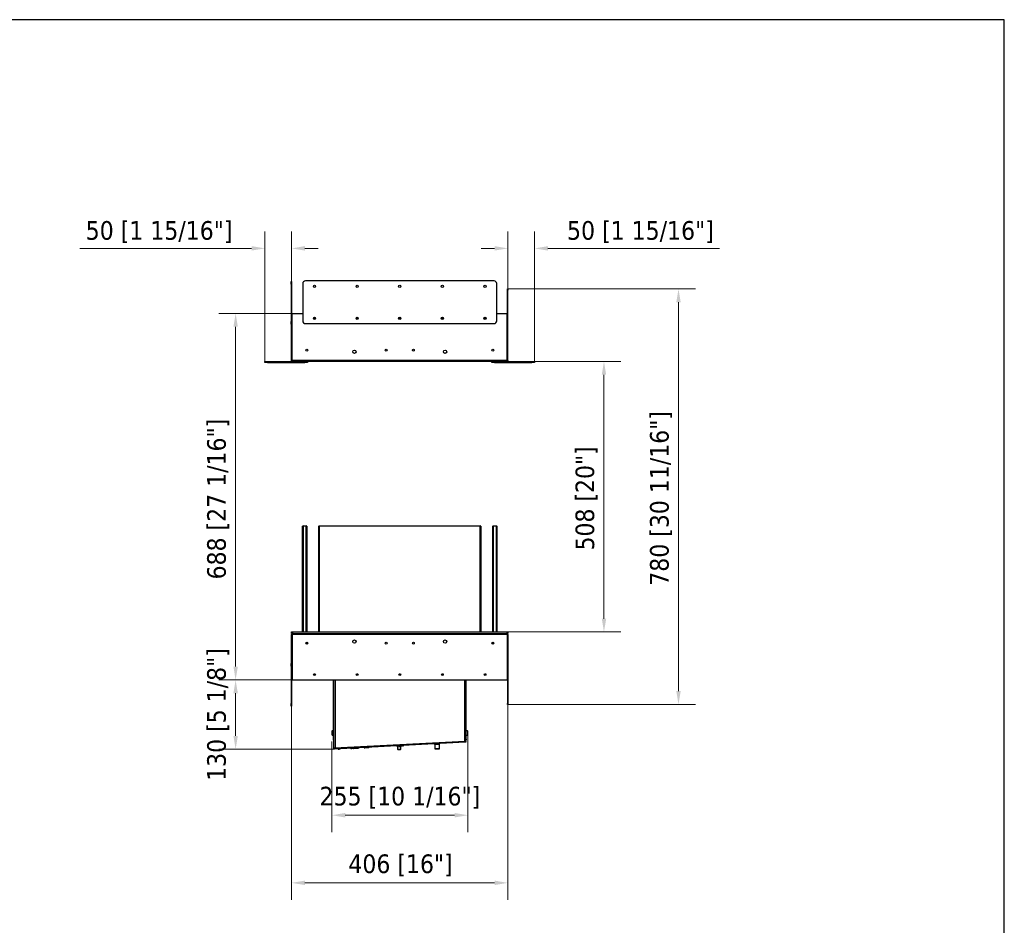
# Model space of a CAD drawing. Header units: millimetres. Extents: x 580 to 4563, y 626 to 3501.
# Tile 5 of 5: x 2716 to 4563, y 1801 to 3501. Entities that reach past the tile are written whole.
import ezdxf

# ---------------------------------------------------------------- set-up
doc = ezdxf.new("R2010")
doc.units = ezdxf.units.MM
doc.linetypes.add('CENTERX2', pattern=[0.8, 0.5, -0.1, 0.1, -0.1])
doc.layers.add('KO', color=7, linetype='Continuous', lineweight=30)
doc.layers.add('PLA_wymiar', color=1, linetype='Continuous', lineweight=18)
doc.styles.add('Tekst_wymiaru (PLA_colour)', font='tahoma.ttf')
doc.dimstyles.new('PLANIKA_colour', dxfattribs={"dimscale": 10, "dimtxt": 3.5, "dimasz": 2.5, "dimexe": 3.175, "dimexo": 0, "dimgap": 0.762, "dimtad": 1, "dimdec": 0, "dimrnd": 1e-08, "dimtxsty": 'Tekst_wymiaru (PLA_colour)', "dimcen": 0.09, "dimdle": 10, "dimclrd": 256, "dimclre": 256, "dimclrt": 256, "dimadec": 1, "dimazin": 2, "dimtfac": 0.8, "dimtdec": 0, "dimtmove": 0, "dimatfit": 3, "dimfxl": 0, "dimtolj": 1, "dimlwd": -1, "dimlwe": -1, "dimarcsym": 0})

# ---------------------------------------------------------------- blocks, each defined once
blk = doc.blocks.new('*D52')
at = {"layer": 'Defpoints', "color": 0, "transparency": 16777216}
for p in [(3225.8, 2261.6), (3631.8, 2215.6), (3225.8, 1880.6)]:
    blk.add_point(p, dxfattribs=at)
at = {"layer": 'PLA_wymiar', "transparency": 16777216}
for p, q in [((3225.8, 2261.6), (3225.8, 1848.9)), ((3631.8, 2215.6), (3631.8, 1848.9)), ((3606.8, 1880.6), (3250.8, 1880.6))]:
    blk.add_line(p, q, dxfattribs=at)
for points in [[(3250.8, 1884.8), (3250.8, 1876.5), (3225.8, 1880.6)], [(3606.8, 1884.8), (3606.8, 1876.5), (3631.8, 1880.6)]]:
    blk.add_solid(points, dxfattribs=at)
at = {"layer": 'PLA_wymiar', "color": 11, "true_color": 0xff8080, "transparency": 16777216, "insert": (3430.2, 1934), "char_height": 35, "attachment_point": 2, "style": 'Tekst_wymiaru (PLA_colour)'}
blk.add_mtext('\\A1;406 [16"]', dxfattribs=at)
blk = doc.blocks.new('*D53')
at = {"layer": 'Defpoints', "color": 0, "transparency": 16777216}
for p in [(3120.8, 2949.6), (3227.1, 2949.6), (3228.3, 2261.6)]:
    blk.add_point(p, dxfattribs=at)
at = {"layer": 'PLA_wymiar', "transparency": 16777216}
for p, q in [((3227.1, 2949.6), (3089.1, 2949.6)), ((3120.8, 2286.6), (3120.8, 2924.6)), ((3228.3, 2261.6), (3089.1, 2261.6))]:
    blk.add_line(p, q, dxfattribs=at)
for points in [[(3116.7, 2924.6), (3125, 2924.6), (3120.8, 2949.6)], [(3116.7, 2286.6), (3125, 2286.6), (3120.8, 2261.6)]]:
    blk.add_solid(points, dxfattribs=at)
at = {"layer": 'PLA_wymiar', "color": 11, "true_color": 0xff8080, "transparency": 16777216, "insert": (3067.4, 2601.1), "char_height": 35, "attachment_point": 2, "rotation": 90, "style": 'Tekst_wymiaru (PLA_colour)'}
blk.add_mtext('\\A1;688 [27 1/16"]', dxfattribs=at)
blk = doc.blocks.new('*D54')
at = {"layer": 'Defpoints', "color": 0, "transparency": 16777216}
for p in [(3629.8, 2859.6), (3631.8, 2351.6), (3811.9, 2351.6)]:
    blk.add_point(p, dxfattribs=at)
at = {"layer": 'PLA_wymiar', "transparency": 16777216}
for p, q in [((3629.8, 2859.6), (3843.7, 2859.6)), ((3811.9, 2834.6), (3811.9, 2376.6)), ((3631.8, 2351.6), (3843.7, 2351.6))]:
    blk.add_line(p, q, dxfattribs=at)
for points in [[(3807.8, 2834.6), (3816.1, 2834.6), (3811.9, 2859.6)], [(3807.8, 2376.6), (3816.1, 2376.6), (3811.9, 2351.6)]]:
    blk.add_solid(points, dxfattribs=at)
at = {"layer": 'PLA_wymiar', "color": 11, "true_color": 0xff8080, "transparency": 16777216, "insert": (3758.5, 2602.4), "char_height": 35, "attachment_point": 2, "rotation": 90, "style": 'Tekst_wymiaru (PLA_colour)'}
blk.add_mtext('\\A1;508 [20"]', dxfattribs=at)
blk = doc.blocks.new('*D55')
at = {"layer": 'Defpoints', "color": 0, "transparency": 16777216}
for p in [(3631.8, 2995.6), (3951.7, 2995.6), (3631.8, 2215.6)]:
    blk.add_point(p, dxfattribs=at)
at = {"layer": 'PLA_wymiar', "transparency": 16777216}
for p, q in [((3631.8, 2995.6), (3983.5, 2995.6)), ((3951.7, 2240.6), (3951.7, 2970.6)), ((3631.8, 2215.6), (3983.5, 2215.6))]:
    blk.add_line(p, q, dxfattribs=at)
for points in [[(3947.6, 2970.6), (3955.9, 2970.6), (3951.7, 2995.6)], [(3947.6, 2240.6), (3955.9, 2240.6), (3951.7, 2215.6)]]:
    blk.add_solid(points, dxfattribs=at)
at = {"layer": 'PLA_wymiar', "color": 11, "true_color": 0xff8080, "transparency": 16777216, "insert": (3898.3, 2602.4), "char_height": 35, "attachment_point": 2, "rotation": 90, "style": 'Tekst_wymiaru (PLA_colour)'}
blk.add_mtext('\\A1;780 [30 11/16"]', dxfattribs=at)
blk = doc.blocks.new('*D56')
at = {"layer": 'Defpoints', "color": 0, "transparency": 16777216}
for p in [(3301.4, 2146), (3556.7, 2159), (3556.7, 2007.6)]:
    blk.add_point(p, dxfattribs=at)
at = {"layer": 'PLA_wymiar', "transparency": 16777216}
for p, q in [((3301.4, 2146), (3301.4, 1975.8)), ((3556.7, 2159), (3556.7, 1975.8)), ((3326.4, 2007.6), (3531.7, 2007.6))]:
    blk.add_line(p, q, dxfattribs=at)
for points in [[(3326.4, 2011.8), (3326.4, 2003.4), (3301.4, 2007.6)], [(3531.7, 2011.8), (3531.7, 2003.4), (3556.7, 2007.6)]]:
    blk.add_solid(points, dxfattribs=at)
at = {"layer": 'PLA_wymiar', "color": 11, "true_color": 0xff8080, "transparency": 16777216, "insert": (3429, 2061), "char_height": 35, "attachment_point": 2, "style": 'Tekst_wymiaru (PLA_colour)'}
blk.add_mtext('\\A1;255 [10 1/16"]', dxfattribs=at)
blk = doc.blocks.new('*D57')
at = {"layer": 'Defpoints', "color": 0, "transparency": 16777216}
for p in [(3228.3, 2261.6), (3120.8, 2131.6), (3304.9, 2131.6)]:
    blk.add_point(p, dxfattribs=at)
at = {"layer": 'PLA_wymiar', "transparency": 16777216}
for p, q in [((3228.3, 2261.6), (3089.1, 2261.6)), ((3120.8, 2236.6), (3120.8, 2156.6)), ((3304.9, 2131.6), (3089.1, 2131.6))]:
    blk.add_line(p, q, dxfattribs=at)
for points in [[(3116.7, 2236.6), (3125, 2236.6), (3120.8, 2261.6)], [(3116.7, 2156.6), (3125, 2156.6), (3120.8, 2131.6)]]:
    blk.add_solid(points, dxfattribs=at)
at = {"layer": 'PLA_wymiar', "color": 11, "true_color": 0xff8080, "transparency": 16777216, "insert": (3067.4, 2196.6), "char_height": 35, "attachment_point": 2, "rotation": 90, "style": 'Tekst_wymiaru (PLA_colour)'}
blk.add_mtext('\\A1;130 [5 1/8"]', dxfattribs=at)
blk = doc.blocks.new('*D58')
at = {"layer": 'Defpoints', "color": 0, "transparency": 16777216}
for p in [(3681.8, 3071.8), (3631.8, 2995.6), (3681.8, 2859.6)]:
    blk.add_point(p, dxfattribs=at)
at = {"layer": 'PLA_wymiar', "transparency": 16777216}
for p, q in [((3631.8, 2995.6), (3631.8, 3103.6)), ((3681.8, 2859.6), (3681.8, 3103.6)), ((3606.8, 3071.8), (3581.8, 3071.8)), ((3706.8, 3071.8), (4028.8, 3071.8))]:
    blk.add_line(p, q, dxfattribs=at)
for points in [[(3606.8, 3076), (3606.8, 3067.7), (3631.8, 3071.8)], [(3706.8, 3076), (3706.8, 3067.7), (3681.8, 3071.8)]]:
    blk.add_solid(points, dxfattribs=at)
at = {"layer": 'PLA_wymiar', "color": 11, "true_color": 0xff8080, "transparency": 16777216, "insert": (3880.3, 3102.4), "char_height": 35, "attachment_point": 5, "style": 'Tekst_wymiaru (PLA_colour)'}
blk.add_mtext('\\A1;50 [1 15/16"]', dxfattribs=at)
blk = doc.blocks.new('*D59')
at = {"layer": 'Defpoints', "color": 0, "transparency": 16777216}
for p in [(3225.8, 3071.8), (3225.8, 2995.6), (3175.8, 2859.6)]:
    blk.add_point(p, dxfattribs=at)
at = {"layer": 'PLA_wymiar', "transparency": 16777216}
for p, q in [((3175.8, 2859.6), (3175.8, 3103.6)), ((3225.8, 2995.6), (3225.8, 3103.6)), ((3150.8, 3071.8), (2828.7, 3071.8)), ((3250.8, 3071.8), (3275.8, 3071.8))]:
    blk.add_line(p, q, dxfattribs=at)
for points in [[(3150.8, 3076), (3150.8, 3067.7), (3175.8, 3071.8)], [(3250.8, 3076), (3250.8, 3067.7), (3225.8, 3071.8)]]:
    blk.add_solid(points, dxfattribs=at)
at = {"layer": 'PLA_wymiar', "color": 11, "true_color": 0xff8080, "transparency": 16777216, "insert": (2977.2, 3102.4), "char_height": 35, "attachment_point": 5, "style": 'Tekst_wymiaru (PLA_colour)'}
blk.add_mtext('\\A1;50 [1 15/16"]', dxfattribs=at)

msp = doc.modelspace()

# ---------------------------------------------------------------- linework, layer by layer
at = {"color": 7, "linetype": 'Continuous', "lineweight": 25}
for p, q in [((3224.8, 3009.6), (3225.8, 3009.6)), ((3224.8, 3004.6), (3224.8, 3009.6)), ((3225.8, 3004.6), (3224.8, 3004.6)), ((3224.8, 3004.6), (3224.8, 2934.6)), ((3225.8, 3009.6), (3225.8, 3004.6)), ((3225.8, 3004.6), (3225.8, 2949.6)), ((3246.8, 3005.6), (3246.8, 2935.6)), ((3605.8, 3010.6), (3251.8, 3010.6)), ((3610.8, 2935.6), (3610.8, 3005.6)), ((3630.8, 2995.6), (3631.8, 2995.6)), ((3630.8, 2993.6), (3630.8, 2995.6)), ((3631.8, 2993.6), (3630.8, 2993.6)), ((3630.8, 2861.6), (3630.8, 2993.6)), ((3631.8, 2995.6), (3631.8, 2993.6)), ((3631.8, 2861.6), (3631.8, 2993.6)), ((3225.8, 2861.6), (3225.8, 2949.6)), ((3225.8, 2949.6), (3226.8, 2949.6)), ((3226.8, 2861.6), (3226.8, 2949.6)), ((3227.1, 2861.6), (3227.1, 2949.6)), ((3227.1, 2949.6), (3246.8, 2949.6)), ((3610.8, 2949.6), (3630.5, 2949.6)), ((3630.5, 2861.6), (3630.5, 2949.6)), ((3224.8, 2934.6), (3225.8, 2934.6)), ((3224.8, 2929.6), (3224.8, 2934.6)), ((3225.8, 2929.6), (3224.8, 2929.6)), ((3251.8, 2930.6), (3605.8, 2930.6)), ((3404.8, 2880.6), (3404.8, 2879.8)), ((3452.8, 2879.8), (3452.8, 2880.6)), ((3175.8, 2857.6), (3175.8, 2859.6)), ((3175.8, 2859.6), (3180.8, 2859.6)), ((3180.8, 2857.6), (3175.8, 2857.6)), ((3180.8, 2859.6), (3180.8, 2857.6)), ((3180.8, 2859.6), (3227.8, 2859.6)), ((3180.8, 2857.6), (3250.8, 2857.6)), ((3226.8, 2861.6), (3225.8, 2861.6)), ((3630.5, 2861.6), (3227.1, 2861.6)), ((3629.8, 2859.6), (3227.8, 2859.6)), ((3250.8, 2857.6), (3250.8, 2859.6)), ((3255.8, 2857.6), (3250.8, 2857.6)), ((3255.8, 2859.6), (3255.8, 2857.6)), ((3601.8, 2857.6), (3601.8, 2859.6)), ((3606.8, 2857.6), (3601.8, 2857.6)), ((3606.8, 2859.6), (3606.8, 2857.6)), ((3606.8, 2857.6), (3676.8, 2857.6)), ((3629.8, 2859.6), (3676.8, 2859.6)), ((3630.8, 2861.6), (3631.8, 2861.6)), ((3676.8, 2857.6), (3676.8, 2859.6)), ((3676.8, 2859.6), (3681.8, 2859.6)), ((3681.8, 2857.6), (3676.8, 2857.6)), ((3681.8, 2859.6), (3681.8, 2857.6)), ((3247.4, 2551.1), (3246.4, 2550.1)), ((3247.4, 2550.1), (3246.4, 2550.1)), ((3246.4, 2351.6), (3246.4, 2550.1)), ((3247.4, 2551.1), (3247.4, 2550.1)), ((3247.4, 2551.1), (3253.4, 2551.1)), ((3253.4, 2550.1), (3247.4, 2550.1)), ((3247.4, 2550.1), (3247.4, 2351.6)), ((3253.4, 2551.1), (3253.4, 2550.1)), ((3254.4, 2550.1), (3253.4, 2551.1)), ((3253.4, 2351.6), (3253.4, 2550.1)), ((3254.4, 2550.1), (3253.4, 2550.1)), ((3254.4, 2550.1), (3254.4, 2351.6)), ((3277.8, 2551.1), (3276.8, 2550.1)), ((3276.8, 2352.6), (3276.8, 2550.1)), ((3276.8, 2550.1), (3277.8, 2550.1)), ((3277.8, 2551.1), (3579.8, 2551.1)), ((3277.8, 2551.1), (3277.8, 2550.1)), ((3277.8, 2550.1), (3277.8, 2351.6)), ((3579.8, 2550.1), (3277.8, 2550.1)), ((3579.8, 2551.1), (3579.8, 2550.1)), ((3580.8, 2550.1), (3579.8, 2551.1)), ((3579.8, 2351.6), (3579.8, 2550.1)), ((3580.8, 2550.1), (3579.8, 2550.1)), ((3580.8, 2550.1), (3580.8, 2352.6)), ((3604.2, 2551.1), (3603.2, 2550.1)), ((3603.2, 2351.6), (3603.2, 2550.1)), ((3604.2, 2550.1), (3603.2, 2550.1)), ((3604.2, 2551.1), (3604.2, 2550.1)), ((3604.2, 2551.1), (3610.2, 2551.1)), ((3604.2, 2550.1), (3604.2, 2351.6)), ((3610.2, 2550.1), (3604.2, 2550.1)), ((3610.2, 2551.1), (3610.2, 2550.1)), ((3611.2, 2550.1), (3610.2, 2551.1)), ((3610.2, 2351.6), (3610.2, 2550.1)), ((3611.2, 2550.1), (3610.2, 2550.1)), ((3611.2, 2550.1), (3611.2, 2351.6)), ((3225.8, 2348.6), (3225.8, 2351.6)), ((3225.8, 2351.6), (3227.3, 2351.6)), ((3227.3, 2348.6), (3225.8, 2348.6)), ((3226.8, 2346.6), (3225.8, 2346.6)), ((3225.8, 2346.5), (3225.8, 2346.6)), ((3226.8, 2346.5), (3225.8, 2346.5)), ((3225.8, 2263.6), (3225.8, 2346.5)), ((3226.8, 2346.5), (3226.8, 2346.6)), ((3226.8, 2263.6), (3226.8, 2346.5)), ((3227.3, 2351.6), (3227.3, 2348.6)), ((3227.3, 2351.6), (3630.3, 2351.6)), ((3227.3, 2348.6), (3630.3, 2348.6)), ((3227.8, 2347.6), (3227.8, 2348.6)), ((3227.8, 2347.6), (3227.8, 2348.6)), ((3228.8, 2347.6), (3227.8, 2347.6)), ((3227.8, 2347.6), (3227.8, 2347.6)), ((3228.8, 2346.6), (3228.3, 2346.6)), ((3228.8, 2346.6), (3228.8, 2348.6)), ((3228.8, 2346.6), (3228.8, 2346.6)), ((3628.8, 2346.6), (3228.8, 2346.6)), ((3276.8, 2352.6), (3277.8, 2351.6)), ((3579.8, 2351.6), (3580.8, 2352.6)), ((3628.8, 2348.6), (3628.8, 2346.6)), ((3629.8, 2347.6), (3628.8, 2347.6)), ((3628.8, 2346.6), (3628.8, 2346.6)), ((3629.3, 2346.6), (3628.8, 2346.6)), ((3629.8, 2347.6), (3629.8, 2348.6)), ((3629.8, 2348.6), (3629.8, 2347.6)), ((3629.8, 2347.6), (3629.8, 2347.6)), ((3630.3, 2348.6), (3630.3, 2351.6)), ((3630.3, 2351.6), (3631.8, 2351.6)), ((3631.8, 2348.6), (3630.3, 2348.6)), ((3630.8, 2346.6), (3631.8, 2346.6)), ((3630.8, 2346.6), (3630.8, 2346.5)), ((3631.8, 2346.5), (3630.8, 2346.5)), ((3630.8, 2346.5), (3630.8, 2217.1)), ((3631.8, 2351.6), (3631.8, 2348.6)), ((3631.8, 2346.6), (3631.8, 2346.5)), ((3631.8, 2346.5), (3631.8, 2217.1)), ((3226.8, 2345.1), (3226.8, 2263.1)), ((3253.4, 2329.2), (3253.4, 2332.1)), ((3254.4, 2332.3), (3254.4, 2328.9)), ((3603.2, 2328.9), (3603.2, 2332.3)), ((3604.2, 2332.1), (3604.2, 2329.2)), ((3630.8, 2263.1), (3630.8, 2345.1)), ((3224.8, 2292.6), (3225.8, 2292.6)), ((3224.8, 2287.6), (3224.8, 2292.6)), ((3225.8, 2287.6), (3224.8, 2287.6)), ((3224.8, 2287.6), (3224.8, 2217.6)), ((3225.8, 2261.6), (3225.8, 2263.6)), ((3225.8, 2263.6), (3226.8, 2263.6)), ((3226.8, 2261.6), (3225.8, 2261.6)), ((3225.8, 2261.6), (3225.8, 2217.6)), ((3226.8, 2263.1), (3226.8, 2261.6)), ((3228.3, 2261.6), (3629.3, 2261.6)), ((3304.6, 2150.6), (3304.6, 2261.6)), ((3305.3, 2150.6), (3305.3, 2261.6)), ((3305.3, 2133.4), (3305.3, 2261.6)), ((3552.8, 2150.6), (3552.8, 2261.6)), ((3552.8, 2146.3), (3552.8, 2261.6)), ((3553.5, 2150.6), (3553.5, 2261.6)), ((3224.8, 2217.6), (3225.8, 2217.6)), ((3224.8, 2212.6), (3224.8, 2217.6)), ((3225.8, 2217.6), (3225.8, 2212.6)), ((3630.8, 2217.1), (3631.8, 2217.1)), ((3630.8, 2215.6), (3630.8, 2217.1)), ((3631.8, 2217.1), (3631.8, 2215.6)), ((3225.8, 2212.6), (3224.8, 2212.6)), ((3631.8, 2215.6), (3630.8, 2215.6)), ((3301.5, 2165.1), (3301.5, 2164.1)), ((3301.5, 2164.1), (3301.5, 2159.1)), ((3304.6, 2166.1), (3302.1, 2166.1)), ((3302.1, 2158.1), (3302.1, 2166.1)), ((3556, 2166.1), (3553.5, 2166.1)), ((3556, 2166.1), (3556, 2158.1)), ((3556.6, 2164.6), (3556.6, 2165.1)), ((3556.6, 2159), (3556.6, 2164.6)), ((3302.1, 2158.1), (3304.6, 2158.1)), ((3304.6, 2148.6), (3304.6, 2150.6)), ((3304.6, 2150.6), (3305.3, 2150.6)), ((3305.3, 2148.6), (3304.6, 2148.6)), ((3304.8, 2134.8), (3304.8, 2148.6)), ((3551.4, 2146), (3306.4, 2133.2)), ((3551.4, 2144.5), (3306.4, 2131.7)), ((3307.3, 2133.5), (3550.8, 2146.2)), ((3550.5, 2146.1), (3550.6, 2146.2)), ((3550.5, 2146), (3550.5, 2146.2)), ((3551.4, 2144.5), (3551.4, 2146)), ((3552.4, 2146.1), (3552.5, 2146.3)), ((3552.8, 2150.6), (3553.5, 2150.6)), ((3553.5, 2148.6), (3552.8, 2148.6)), ((3552.8, 2146.1), (3552.9, 2144.6)), ((3553.5, 2158.1), (3556, 2158.1)), ((3553.5, 2150.6), (3553.5, 2148.6)), ((3304.9, 2131.6), (3304.9, 2133.1)), ((3306.3, 2133.4), (3305.3, 2133.4)), ((3306.4, 2133.2), (3306.4, 2131.7)), ((3307.5, 2133.5), (3307.5, 2133.2)), ((3337.1, 2133.3), (3337.1, 2133)), ((3342.1, 2133.5), (3342.1, 2133.2)), ((3351.1, 2133.7), (3351, 2134)), ((3362, 2134.6), (3362, 2134.3)), ((3371, 2134.8), (3371, 2135.1)), ((3424.6, 2136.3), (3424.8, 2131.4)), ((3424.8, 2131.4), (3425.4, 2130.9)), ((3426.9, 2138), (3427, 2137.7)), ((3430.3, 2131.2), (3430.7, 2131.7)), ((3430.7, 2131.7), (3430.5, 2136.6)), ((3435.9, 2138.2), (3435.9, 2138.5)), ((3494.3, 2140.5), (3494.7, 2132.5)), ((3494.7, 2132.5), (3495.2, 2132.1)), ((3503.1, 2132.5), (3503.6, 2133)), ((3503.6, 2133), (3503.2, 2141))]:
    msp.add_line(p, q, dxfattribs=at)
at = {"color": 8, "linetype": 'Continuous', "lineweight": 25}
for p, q in [((3405, 2880.6), (3404.8, 2880.6)), ((3452.8, 2880.6), (3452.6, 2880.6)), ((3307.3, 2261.6), (3307.3, 2133.5)), ((3550.8, 2146.2), (3550.8, 2261.6)), ((3549, 2146.1), (3549, 2145.9)), ((3305.3, 2134.8), (3304.8, 2134.8)), ((3309, 2133.3), (3309, 2133.6))]:
    msp.add_line(p, q, dxfattribs=at)
at = {"color": 7, "linetype": 'CENTERX2'}
for p, q in [((3228.8, 2347.8), (3628.8, 2347.8)), ((3628.8, 2347.8), (3228.8, 2347.8))]:
    msp.add_line(p, q, dxfattribs=at)
at = {"color": 7, "linetype": 'Continuous', "lineweight": 25, "flags": 128}
for points in [[(3404.9, 2881.2), (3404.8, 2881), (3404.8, 2880.6)], [(3452.8, 2880.6), (3452.7, 2881), (3452.7, 2881.2)], [(3551.4, 2146), (3551.6, 2146), (3551.9, 2146), (3552.2, 2146.1), (3552.4, 2146.1), (3552.6, 2146.1), (3552.7, 2146.1), (3552.8, 2146.1), (3552.8, 2146.1)], [(3552.9, 2144.6), (3552.9, 2144.6), (3552.8, 2144.6), (3552.7, 2144.6), (3552.5, 2144.6), (3552.3, 2144.6), (3552, 2144.6), (3551.7, 2144.5), (3551.4, 2144.5)], [(3304.9, 2133.1), (3304.9, 2133.1), (3305, 2133.1), (3305.1, 2133.1), (3305.3, 2133.1), (3305.5, 2133.1), (3305.8, 2133.1), (3306.1, 2133.2), (3306.4, 2133.2)], [(3306.4, 2131.7), (3306.1, 2131.7), (3305.9, 2131.7), (3305.6, 2131.6), (3305.4, 2131.6), (3305.2, 2131.6), (3305, 2131.6), (3305, 2131.6), (3304.9, 2131.6)], [(3307.1, 2133.4), (3307.3, 2133.3), (3307.5, 2133.3)], [(3314.8, 2131.6), (3314.8, 2131.5), (3314.7, 2131.4), (3314.7, 2131.4), (3314.6, 2131.4), (3314.6, 2131.4), (3314.5, 2131.4), (3314.5, 2131.5), (3314.4, 2131.6), (3314.4, 2131.7), (3314.5, 2131.8), (3314.5, 2131.8), (3314.6, 2131.9), (3314.7, 2131.8), (3314.7, 2131.8), (3314.8, 2131.7), (3314.8, 2131.6)], [(3342.6, 2132.8), (3342.5, 2132.8), (3341.3, 2132.7), (3340.1, 2132.6), (3339.1, 2132.6), (3338.3, 2132.5), (3337.8, 2132.5), (3337.6, 2132.5)], [(3350.6, 2133.2), (3350.5, 2133.2), (3350.2, 2133.2), (3349.5, 2133.1), (3348.6, 2133.1), (3347.5, 2133), (3346.3, 2133), (3345.1, 2132.9), (3344.1, 2132.9), (3343.3, 2132.8), (3342.8, 2132.8), (3342.6, 2132.8)], [(3370.6, 2134.2), (3370.5, 2134.2), (3370.2, 2134.2), (3369.5, 2134.2), (3368.6, 2134.1), (3367.5, 2134.1), (3366.3, 2134), (3365.1, 2134), (3364.1, 2133.9), (3363.3, 2133.9), (3362.7, 2133.8), (3362.6, 2133.8)], [(3424.6, 2136.3), (3424.8, 2136.3), (3425.3, 2136.3), (3426, 2136.3), (3427, 2136.4), (3428, 2136.5), (3429, 2136.5), (3429.8, 2136.5), (3430.3, 2136.6), (3430.5, 2136.6)], [(3424.8, 2131.4), (3425, 2131.4), (3425.5, 2131.4), (3426.3, 2131.5), (3427.3, 2131.5), (3428.3, 2131.6), (3429.3, 2131.6), (3430, 2131.6), (3430.5, 2131.7), (3430.7, 2131.7), (3430.7, 2131.7)], [(3425.4, 2130.9), (3425.5, 2130.9), (3426.1, 2130.9), (3426.9, 2131), (3427.8, 2131), (3428.7, 2131.1), (3429.5, 2131.1), (3430.1, 2131.2), (3430.3, 2131.2), (3430.3, 2131.2)], [(3435.5, 2137.6), (3435.4, 2137.6), (3435.1, 2137.6), (3434.4, 2137.6), (3433.5, 2137.5), (3432.4, 2137.5), (3431.2, 2137.4), (3430, 2137.4), (3429, 2137.3), (3428.2, 2137.3), (3427.7, 2137.2), (3427.5, 2137.2)], [(3494.3, 2140.5), (3494.5, 2140.5), (3495, 2140.6), (3495.8, 2140.6), (3496.9, 2140.7), (3498.1, 2140.7), (3499.4, 2140.8), (3500.6, 2140.9), (3501.6, 2140.9), (3502.5, 2141), (3503, 2141), (3503.2, 2141)], [(3494.7, 2132.5), (3494.9, 2132.5), (3495.4, 2132.6), (3496.2, 2132.6), (3497.3, 2132.7), (3498.5, 2132.7), (3499.8, 2132.8), (3501, 2132.9), (3502.1, 2132.9), (3502.9, 2133), (3503.4, 2133), (3503.6, 2133), (3503.6, 2133)], [(3495.2, 2132.1), (3495.3, 2132.1), (3495.6, 2132.1), (3496.3, 2132.1), (3497.2, 2132.2), (3498.3, 2132.2), (3499.5, 2132.3), (3500.6, 2132.3), (3501.6, 2132.4), (3502.4, 2132.4), (3502.9, 2132.5), (3503.1, 2132.5), (3503.1, 2132.5)]]:
    msp.add_lwpolyline(points, dxfattribs=at)
at = {"color": 8, "linetype": 'Continuous', "lineweight": 25, "flags": 128}
for points in [[(3342.1, 2133.2), (3340.9, 2133.2), (3339.7, 2133.1), (3338.6, 2133.1), (3337.8, 2133), (3337.3, 2133), (3337.1, 2133)], [(3351.1, 2133.7), (3350.9, 2133.7), (3350.3, 2133.7), (3349.5, 2133.6), (3348.4, 2133.6), (3347.2, 2133.5), (3345.9, 2133.5), (3344.7, 2133.4), (3343.6, 2133.3), (3342.8, 2133.3), (3342.3, 2133.3), (3342.1, 2133.2)], [(3371, 2134.8), (3370.8, 2134.8), (3370.3, 2134.7), (3369.5, 2134.7), (3368.4, 2134.6), (3367.2, 2134.6), (3365.9, 2134.5), (3364.7, 2134.4), (3363.6, 2134.4), (3362.8, 2134.3), (3362.2, 2134.3), (3362, 2134.3)], [(3435.9, 2138.2), (3435.8, 2138.2), (3435.2, 2138.1), (3434.4, 2138.1), (3433.3, 2138), (3432.1, 2138), (3430.8, 2137.9), (3429.6, 2137.8), (3428.5, 2137.8), (3427.7, 2137.7), (3427.1, 2137.7), (3427, 2137.7)]]:
    msp.add_lwpolyline(points, dxfattribs=at)
at = {"color": 7, "linetype": 'Continuous', "lineweight": 25}
for centre, radius in [((3268.8, 3000.6), 2.1), ((3348.8, 3000.6), 2.1), ((3428.8, 3000.6), 2.1), ((3508.8, 3000.6), 2.1), ((3588.8, 3000.6), 2.1), ((3268.8, 2940.6), 2.1), ((3268.8, 2940.6), 1.7), ((3348.8, 2940.6), 2.1), ((3348.8, 2940.6), 1.7), ((3428.8, 2940.6), 2.1), ((3428.8, 2940.6), 1.7), ((3508.8, 2940.6), 2.1), ((3508.8, 2940.6), 1.7), ((3588.8, 2940.6), 2.1), ((3588.8, 2940.6), 1.7), ((3254.3, 2880.6), 1.7), ((3403.3, 2880.6), 1.7), ((3454.3, 2880.6), 1.7), ((3603.3, 2880.6), 1.7), ((3343.8, 2877.6), 3.1), ((3513.8, 2877.6), 3.1), ((3254.3, 2330.6), 1.7), ((3343.8, 2333.6), 3.1), ((3403.3, 2330.6), 1.7), ((3454.3, 2330.6), 1.7), ((3513.8, 2333.6), 3.1), ((3603.3, 2330.6), 1.7), ((3268.8, 2271.6), 1.7), ((3348.8, 2271.6), 1.7), ((3428.8, 2271.6), 1.7), ((3508.8, 2271.6), 1.7), ((3588.8, 2271.6), 1.7)]:
    msp.add_circle(centre, radius, dxfattribs=at)
for centre, radius, start, end in [((3251.8, 3005.6), 5, 90, 180), ((3605.8, 3005.6), 5, 0, 90), ((3251.8, 2935.6), 5, 180, 270), ((3605.8, 2935.6), 5, 270, 0), ((3227.8, 2346.6), 2, 90, 180), ((3227.8, 2346.6), 1, 90, 180), ((3228.3, 2345.1), 1.5, 90, 180), ((3629.3, 2345.1), 1.5, 0, 90), ((3629.8, 2346.6), 2, 0, 90), ((3629.8, 2346.6), 1, 0, 90), ((3228.3, 2263.1), 1.5, 180, 270), ((3629.3, 2263.1), 1.5, 270, 0), ((3307.2, 2162.1), 6.5, 142.0201, 152.0811), ((3550.8, 2162.1), 6.5, 27.9189, 37.9799), ((3307.2, 2162.1), 6.5, 207.9189, 217.9799), ((3550.8, 2162.1), 6.5, 322.0201, 332.0811), ((3307.8, 2134.8), 3, 180, 213), ((3337.6, 2133), 0.5, 183, 273), ((3342.6, 2133.3), 0.5, 183, 273), ((3350.6, 2133.7), 0.5, 273, 3), ((3362.5, 2134.3), 0.5, 183, 273), ((3370.5, 2134.7), 0.5, 273, 3), ((3424.5, 2137.1), 0.8, 93, 273), ((3427.5, 2137.7), 0.5, 183, 273), ((3430.4, 2137.4), 0.8, 273, 3), ((3435.4, 2138.1), 0.5, 273, 3), ((3494.3, 2141), 0.5, 93, 273), ((3503.1, 2141.5), 0.5, 273, 93)]:
    msp.add_arc(centre, radius, start, end, dxfattribs=at)
for points, knots in [([(3227.8, 2859.6), (3227.5, 2859.6), (3227.3, 2859.7), (3226.8, 2859.9), (3226.5, 2860), (3226.2, 2860.4), (3226, 2860.6), (3225.8, 2861.1), (3225.8, 2861.3), (3225.8, 2861.6)], [0, 0, 0, 0, 0.25, 0.25, 0.5, 0.5, 0.75, 0.75, 1, 1, 1, 1]), ([(3227.3, 2860.8), (3227.2, 2860.8), (3227, 2860.9), (3226.8, 2861.2), (3226.8, 2861.5), (3226.8, 2861.6)], [0, 0, 0, 0, 0.239072, 0.619521, 1, 1, 1, 1]), ([(3227.1, 2861.6), (3227.1, 2861.5), (3227.1, 2861.3), (3227.2, 2861.1), (3227.2, 2861), (3227.3, 2860.7), (3227.3, 2860.6), (3227.4, 2860.4), (3227.4, 2860.3), (3227.5, 2860.1), (3227.5, 2860), (3227.5, 2859.9), (3227.6, 2859.8), (3227.7, 2859.7), (3227.7, 2859.6), (3227.8, 2859.6)], [0, 0, 0, 0, 0.125, 0.125, 0.25, 0.25, 0.375, 0.375, 0.5, 0.5, 0.625, 0.625, 0.75, 0.75, 1, 1, 1, 1]), ([(3631.8, 2861.6), (3631.8, 2861.3), (3631.7, 2861.1), (3631.5, 2860.6), (3631.4, 2860.4), (3631, 2860), (3630.8, 2859.9), (3630.3, 2859.7), (3630, 2859.6), (3629.8, 2859.6)], [0, 0, 0, 0, 0.25, 0.25, 0.5, 0.5, 0.75, 0.75, 1, 1, 1, 1]), ([(3629.8, 2859.6), (3629.8, 2859.6), (3629.8, 2859.6), (3629.9, 2859.7), (3629.9, 2859.7), (3630, 2859.8), (3630, 2859.9), (3630.1, 2860), (3630.1, 2860.1), (3630.2, 2860.3), (3630.2, 2860.4), (3630.2, 2860.6), (3630.3, 2860.7), (3630.4, 2861.1), (3630.4, 2861.3), (3630.5, 2861.6)], [0, 0, 0, 0, 0.125, 0.125, 0.25, 0.25, 0.375, 0.375, 0.5, 0.5, 0.625, 0.625, 0.75, 0.75, 1, 1, 1, 1]), ([(3630.8, 2861.6), (3630.8, 2861.5), (3630.7, 2861.2), (3630.5, 2860.9), (3630.3, 2860.8), (3630.3, 2860.8)], [0, 0, 0, 0, 0.3807909, 0.7615518, 1, 1, 1, 1]), ([(3552.8, 2146.3), (3552.7, 2146.3), (3552.7, 2146.3), (3552.2, 2146.3), (3551.6, 2146.3), (3551, 2146.2), (3550.8, 2146.2)], [0, 0, 0, 0, 0.250004, 0.499999, 0.750001, 1, 1, 1, 1]), ([(3307.3, 2133.5), (3307, 2133.5), (3306.5, 2133.4), (3305.8, 2133.4), (3305.4, 2133.4), (3305.3, 2133.4), (3305.3, 2133.4)], [0, 0, 0, 0, 0.2499995, 0.5000004, 0.7499954, 1, 1, 1, 1]), ([(3313.5, 2132.1), (3313.5, 2132), (3313.4, 2132), (3313.4, 2131.9), (3313.4, 2131.8), (3313.4, 2131.8)], [0, 0, 0, 0, 0.32306, 0.674178, 1, 1, 1, 1]), ([(3313.6, 2132), (3313.6, 2132), (3313.5, 2132), (3313.4, 2131.9), (3313.4, 2131.9), (3313.4, 2131.8), (3313.4, 2131.7), (3313.4, 2131.7), (3313.4, 2131.7)], [0, 0, 0, 0, 0.200313, 0.388413, 0.561685, 0.723218, 0.884667, 1, 1, 1, 1]), ([(3314.6, 2131.9), (3314.4, 2131.9), (3314.1, 2131.9), (3313.7, 2131.8), (3313.4, 2131.7), (3313.4, 2131.7), (3313.4, 2131.7)], [0, 0, 0, 0, 0.246172, 0.496333, 0.74809, 1, 1, 1, 1]), ([(3313.4, 2131.7), (3313.4, 2131.7), (3313.4, 2131.7), (3313.4, 2131.6), (3313.5, 2131.5), (3313.6, 2131.5), (3313.7, 2131.5)], [0, 0, 0, 0, 0.048709, 0.350114, 0.671104, 1, 1, 1, 1]), ([(3313.8, 2131.9), (3313.8, 2132), (3313.7, 2132), (3313.6, 2131.9), (3313.7, 2131.8), (3313.8, 2131.7), (3314, 2131.6), (3314.3, 2131.4), (3314.5, 2131.4), (3314.6, 2131.4)], [0, 0, 0, 0, 0.230729, 0.358509, 0.487924, 0.615227, 0.741954, 0.871168, 1, 1, 1, 1]), ([(3313.7, 2131.5), (3313.7, 2131.5), (3313.8, 2131.5), (3314, 2131.5), (3314, 2131.5)], [0, 0, 0, 0, 0.366033, 1, 1, 1, 1]), ([(3314.4, 2131.9), (3314.6, 2131.9), (3314.8, 2131.9), (3315.5, 2132.1), (3316.1, 2132.2), (3316.4, 2132.2)], [0, 0, 0, 0, 0.289503, 0.585295, 1, 1, 1, 1])]:
    msp.add_open_spline(points, degree=3, knots=knots, dxfattribs=at)
at = {"layer": 'KO'}
msp.add_lwpolyline([(579.7, 626.2), (4563, 626.2), (4563, 3501.2), (579.7, 3501.2)], close=True, dxfattribs=at)

# ---------------------------------------------------------------- dimensions: what is measured, and where the dimension line sits
at = {"layer": 'PLA_wymiar'}
for base, p1, p2, picture, middle in [((3225.8, 3071.8), (3175.8, 2859.6), (3225.8, 2995.6), '*D59', (2977.2, 3071.8)), ((3681.8, 3071.8), (3631.8, 2995.6), (3681.8, 2859.6), '*D58', (3880.3, 3071.8)), ((3225.8, 1880.6), (3631.8, 2215.6), (3225.8, 2261.6), '*D52', (3430.2, 1880.6)), ((3556.7, 2007.6), (3301.4, 2146), (3556.7, 2159), '*D56', (3429, 2007.6))]:
    dim = msp.add_linear_dim(base=base, p1=p1, p2=p2, dimstyle='PLANIKA_colour', override={"dimtdec": 2, "dimtofl": 0, "dimatfit": 1}, dxfattribs=at)
    dim.commit()
    dim.dimension.update_dxf_attribs({"geometry": picture, "text_midpoint": middle, "dimtype": 160})
for base, p1, p2, picture, middle in [((3951.7, 2995.6), (3631.8, 2215.6), (3631.8, 2995.6), '*D55', (3951.7, 2602.4)), ((3120.8, 2949.6), (3228.3, 2261.6), (3227.1, 2949.6), '*D53', (3120.8, 2601.1)), ((3811.9, 2351.6), (3629.8, 2859.6), (3631.8, 2351.6), '*D54', (3811.9, 2602.4)), ((3120.8, 2131.6), (3228.3, 2261.6), (3304.9, 2131.6), '*D57', (3120.8, 2196.6))]:
    dim = msp.add_linear_dim(base=base, p1=p1, p2=p2, angle=90, dimstyle='PLANIKA_colour', override={"dimtdec": 2, "dimtofl": 0, "dimatfit": 1}, dxfattribs=at)
    dim.commit()
    dim.dimension.update_dxf_attribs({"geometry": picture, "text_midpoint": middle, "dimtype": 160})

doc.saveas('drawing.dxf')
